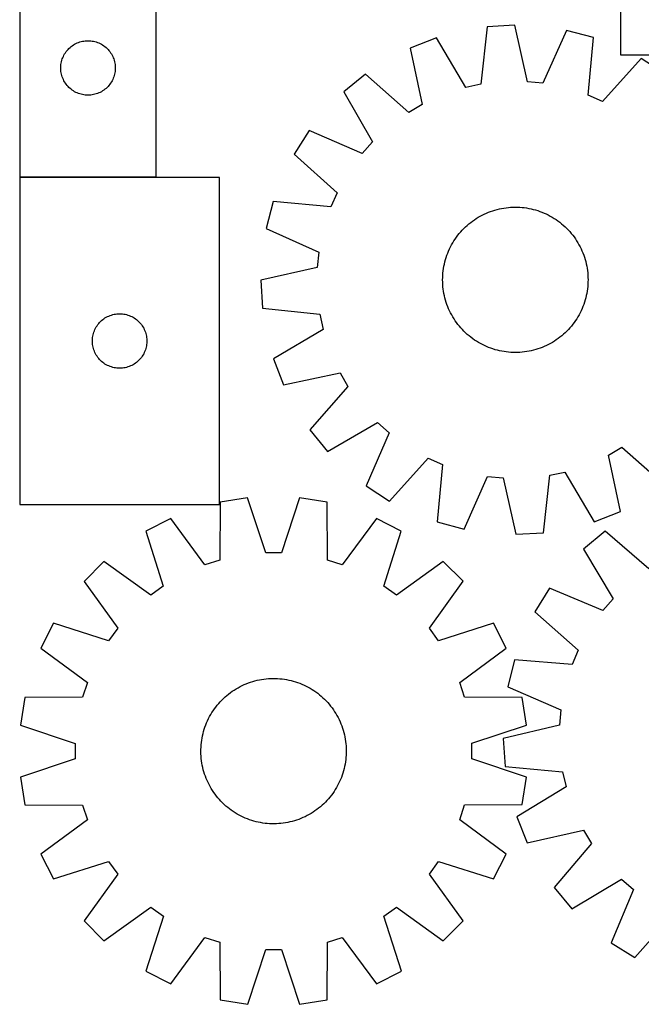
# Model space of a CAD drawing. Header units: millimetres. Extents: x 7 to 1493, y 7 to 2993.
# Tile 5 of 13: x 7 to 349, y 2117 to 2658. Entities that reach past the tile are written whole.
import ezdxf

# ---------------------------------------------------------------- set-up
doc = ezdxf.new("R2010")
doc.units = ezdxf.units.MM
doc.layers.add('COMMON', color=5, linetype='CONTINUOUS', true_color=0x0000ff)
doc.layers.add('CUT', color=7, linetype='CONTINUOUS', true_color=0x000000)

msp = doc.modelspace()

# ---------------------------------------------------------------- linework, layer by layer
at = {"layer": 'COMMON'}
msp.add_line((81.632331, 2571.706207), (6.632331, 2571.706207), dxfattribs=at)
at = {"layer": 'CUT'}
for p, q in [((337.232334, 2888.93097), (337.232334, 2638.93097)), ((6.632331, 2871.806207), (6.632331, 2571.806207)), ((81.632331, 2571.806207), (81.632331, 2771.806207)), ((263.723705, 2654.395754), (260.35717, 2622.810296)), ((279.08528, 2655.263264), (263.723705, 2654.395754)), ((285.986502, 2624.257654), (279.08528, 2655.263264)), ((307.479646, 2652.395198), (294.517437, 2623.395959)), ((322.357447, 2648.473261), (307.479646, 2652.395198)), ((34.230049, 2643.073186), (34.823189, 2643.568004)), ((34.823189, 2643.568004), (35.441015, 2644.031632)), ((35.441015, 2644.031632), (36.081888, 2644.462841)), ((36.081888, 2644.462841), (36.74411, 2644.860486)), ((36.74411, 2644.860486), (37.425924, 2645.223514)), ((37.425924, 2645.223514), (38.125522, 2645.550961)), ((38.125522, 2645.550961), (38.84105, 2645.84196)), ((38.84105, 2645.84196), (39.570609, 2646.095738)), ((39.570609, 2646.095738), (40.312264, 2646.311623)), ((40.312264, 2646.311623), (41.06405, 2646.489043)), ((41.06405, 2646.489043), (41.823972, 2646.627526)), ((41.823972, 2646.627526), (42.590016, 2646.726705)), ((42.590016, 2646.726705), (43.36015, 2646.786319)), ((43.36015, 2646.786319), (44.132331, 2646.806207)), ((44.132331, 2646.806207), (44.904512, 2646.786319)), ((44.904512, 2646.786319), (45.674646, 2646.726705)), ((45.674646, 2646.726705), (46.44069, 2646.627526)), ((46.44069, 2646.627526), (47.200612, 2646.489043)), ((47.200612, 2646.489043), (47.952398, 2646.311623)), ((47.952398, 2646.311623), (48.694054, 2646.095738)), ((48.694054, 2646.095738), (49.423612, 2645.84196)), ((49.423612, 2645.84196), (50.13914, 2645.550961)), ((50.13914, 2645.550961), (50.838738, 2645.223514)), ((50.838738, 2645.223514), (51.520552, 2644.860486)), ((51.520552, 2644.860486), (52.182774, 2644.462841)), ((52.182774, 2644.462841), (52.823648, 2644.031632)), ((52.823648, 2644.031632), (53.441473, 2643.568004)), ((53.441473, 2643.568004), (54.034613, 2643.073186)), ((235.832777, 2648.349106), (221.491127, 2642.777067)), ((251.97749, 2620.993613), (235.832777, 2648.349106)), ((319.339639, 2616.852579), (322.357447, 2648.473261)), ((30.237472, 2637.457126), (30.546797, 2638.164923)), ((30.546797, 2638.164923), (30.892149, 2638.855858)), ((30.892149, 2638.855858), (31.272612, 2639.528099)), ((31.272612, 2639.528099), (31.687176, 2640.179863)), ((31.687176, 2640.179863), (32.134742, 2640.809422)), ((32.134742, 2640.809422), (32.614124, 2641.415105)), ((32.614124, 2641.415105), (33.124051, 2641.995307)), ((33.124051, 2641.995307), (33.663169, 2642.54849)), ((33.663169, 2642.54849), (34.230049, 2643.073186)), ((54.034613, 2643.073186), (54.601493, 2642.54849)), ((54.601493, 2642.54849), (55.140612, 2641.995307)), ((55.140612, 2641.995307), (55.650538, 2641.415105)), ((55.650538, 2641.415105), (56.12992, 2640.809422)), ((56.12992, 2640.809422), (56.577486, 2640.179863)), ((56.577486, 2640.179863), (56.99205, 2639.528099)), ((56.99205, 2639.528099), (57.372513, 2638.855858)), ((57.372513, 2638.855858), (57.717865, 2638.164923)), ((57.717865, 2638.164923), (58.027191, 2637.457126)), ((221.491127, 2642.777067), (228.049805, 2611.697194)), ((337.232334, 2638.93097), (637.232334, 2638.93097)), ((29.137304, 2632.192426), (29.177068, 2632.963839)), ((29.177068, 2632.963839), (29.256491, 2633.732183)), ((29.256491, 2633.732183), (29.375362, 2634.495419)), ((29.375362, 2634.495419), (29.533365, 2635.251523)), ((29.533365, 2635.251523), (29.730083, 2635.998492)), ((29.730083, 2635.998492), (29.964993, 2636.734343)), ((29.964993, 2636.734343), (30.237472, 2637.457126)), ((58.027191, 2637.457126), (58.299669, 2636.734343)), ((58.299669, 2636.734343), (58.534579, 2635.998492)), ((58.534579, 2635.998492), (58.731297, 2635.251523)), ((58.731297, 2635.251523), (58.8893, 2634.495419)), ((58.8893, 2634.495419), (59.008171, 2633.732183)), ((59.008171, 2633.732183), (59.087594, 2632.963839)), ((59.087594, 2632.963839), (59.127358, 2632.192426)), ((348.475813, 2636.971227), (327.186762, 2613.396854)), ((361.413497, 2628.64375), (348.475813, 2636.971227)), ((29.137304, 2631.419989), (29.137304, 2632.192426)), ((29.177068, 2630.648575), (29.137304, 2631.419989)), ((29.256491, 2629.880232), (29.177068, 2630.648575)), ((29.375362, 2629.116996), (29.256491, 2629.880232)), ((29.533365, 2628.360891), (29.375362, 2629.116996)), ((29.730083, 2627.613923), (29.533365, 2628.360891)), ((29.964993, 2626.878072), (29.730083, 2627.613923)), ((30.237472, 2626.155289), (29.964993, 2626.878072)), ((58.299669, 2626.878072), (58.027191, 2626.155289)), ((58.534579, 2627.613923), (58.299669, 2626.878072)), ((58.731297, 2628.360891), (58.534579, 2627.613923)), ((58.8893, 2629.116996), (58.731297, 2628.360891)), ((59.008171, 2629.880232), (58.8893, 2629.116996)), ((59.087594, 2630.648575), (59.008171, 2629.880232)), ((59.127358, 2631.419989), (59.087594, 2630.648575)), ((59.127358, 2632.192426), (59.127358, 2631.419989)), ((196.833796, 2628.407592), (184.91593, 2618.676455)), ((220.641642, 2607.379963), (196.833796, 2628.407592)), ((30.546797, 2625.447491), (30.237472, 2626.155289)), ((30.892149, 2624.756556), (30.546797, 2625.447491)), ((31.272612, 2624.084315), (30.892149, 2624.756556)), ((31.687176, 2623.432551), (31.272612, 2624.084315)), ((32.134742, 2622.802993), (31.687176, 2623.432551)), ((32.614124, 2622.19731), (32.134742, 2622.802993)), ((33.124051, 2621.617107), (32.614124, 2622.19731)), ((33.663169, 2621.063924), (33.124051, 2621.617107)), ((55.140612, 2621.617107), (54.601493, 2621.063924)), ((55.650538, 2622.19731), (55.140612, 2621.617107)), ((56.12992, 2622.802993), (55.650538, 2622.19731)), ((56.577486, 2623.432551), (56.12992, 2622.802993)), ((56.99205, 2624.084315), (56.577486, 2623.432551)), ((57.372513, 2624.756556), (56.99205, 2624.084315)), ((57.717865, 2625.447491), (57.372513, 2624.756556)), ((58.027191, 2626.155289), (57.717865, 2625.447491)), ((260.35717, 2622.810296), (251.97749, 2620.993613)), ((294.517437, 2623.395959), (285.986502, 2624.257654)), ((34.230049, 2620.539228), (33.663169, 2621.063924)), ((34.823189, 2620.04441), (34.230049, 2620.539228)), ((35.441015, 2619.580782), (34.823189, 2620.04441)), ((36.081888, 2619.149574), (35.441015, 2619.580782)), ((36.74411, 2618.751929), (36.081888, 2619.149574)), ((37.425924, 2618.388901), (36.74411, 2618.751929)), ((38.125522, 2618.061454), (37.425924, 2618.388901)), ((38.84105, 2617.770455), (38.125522, 2618.061454)), ((39.570609, 2617.516677), (38.84105, 2617.770455)), ((40.312264, 2617.300791), (39.570609, 2617.516677)), ((41.06405, 2617.123372), (40.312264, 2617.300791)), ((41.823972, 2616.984889), (41.06405, 2617.123372)), ((42.590016, 2616.885709), (41.823972, 2616.984889)), ((43.36015, 2616.826096), (42.590016, 2616.885709)), ((44.132331, 2616.806207), (43.36015, 2616.826096)), ((44.904512, 2616.826096), (44.132331, 2616.806207)), ((45.674646, 2616.885709), (44.904512, 2616.826096)), ((46.44069, 2616.984889), (45.674646, 2616.885709)), ((47.200612, 2617.123372), (46.44069, 2616.984889)), ((47.952398, 2617.300791), (47.200612, 2617.123372)), ((48.694054, 2617.516677), (47.952398, 2617.300791)), ((49.423612, 2617.770455), (48.694054, 2617.516677)), ((50.13914, 2618.061454), (49.423612, 2617.770455)), ((50.838738, 2618.388901), (50.13914, 2618.061454)), ((51.520552, 2618.751929), (50.838738, 2618.388901)), ((52.182774, 2619.149574), (51.520552, 2618.751929)), ((52.823648, 2619.580782), (52.182774, 2619.149574)), ((53.441473, 2620.04441), (52.823648, 2619.580782)), ((54.034613, 2620.539228), (53.441473, 2620.04441)), ((54.601493, 2621.063924), (54.034613, 2620.539228)), ((184.91593, 2618.676455), (200.757813, 2591.144482)), ((327.186762, 2613.396854), (319.339639, 2616.852579)), ((228.049805, 2611.697194), (220.641642, 2607.379963)), ((165.905826, 2597.390737), (157.57835, 2584.453053)), ((195.046329, 2584.749302), (165.905826, 2597.390737)), ((200.757813, 2591.144482), (195.046329, 2584.749302)), ((157.57835, 2584.453053), (181.152723, 2563.164002)), ((116.524839, 2571.606206), (6.524839, 2571.606206)), ((6.524839, 2571.606206), (6.524839, 2391.606206)), ((6.632331, 2571.806207), (81.632331, 2571.806207)), ((116.524839, 2391.606206), (116.524839, 2571.606206)), ((181.152723, 2563.164002), (177.696998, 2555.316879)), ((146.076315, 2558.334687), (142.154378, 2543.456886)), ((177.696998, 2555.316879), (146.076315, 2558.334687)), ((261.075426, 2550.877575), (262.20308, 2551.432015)), ((262.20308, 2551.432015), (263.347593, 2551.950761)), ((263.347593, 2551.950761), (264.507835, 2552.4333)), ((264.507835, 2552.4333), (265.682662, 2552.879158)), ((265.682662, 2552.879158), (266.870914, 2553.287893)), ((266.870914, 2553.287893), (268.071418, 2553.659103)), ((268.071418, 2553.659103), (269.28299, 2553.992421)), ((269.28299, 2553.992421), (270.504433, 2554.287518)), ((270.504433, 2554.287518), (271.734543, 2554.544103)), ((271.734543, 2554.544103), (272.972106, 2554.761922)), ((272.972106, 2554.761922), (274.2159, 2554.940762)), ((274.2159, 2554.940762), (275.464698, 2555.080444)), ((275.464698, 2555.080444), (276.717267, 2555.180832)), ((276.717267, 2555.180832), (277.972371, 2555.241827)), ((277.972371, 2555.241827), (279.228772, 2555.263367)), ((279.228772, 2555.263367), (280.485229, 2555.245432)), ((280.485229, 2555.245432), (281.740503, 2555.18804)), ((281.740503, 2555.18804), (282.993355, 2555.091247)), ((282.993355, 2555.091247), (284.242548, 2554.955149)), ((284.242548, 2554.955149), (285.48685, 2554.77988)), ((285.48685, 2554.77988), (286.725033, 2554.565613)), ((286.725033, 2554.565613), (287.955875, 2554.312559)), ((287.955875, 2554.312559), (289.17816, 2554.020969)), ((289.17816, 2554.020969), (290.390683, 2553.691129)), ((290.390683, 2553.691129), (291.592248, 2553.323366)), ((291.592248, 2553.323366), (292.781668, 2552.918043)), ((292.781668, 2552.918043), (293.957769, 2552.475559)), ((293.957769, 2552.475559), (295.119392, 2551.996351)), ((295.119392, 2551.996351), (296.265388, 2551.480891)), ((296.265388, 2551.480891), (297.394629, 2550.92969)), ((252.790667, 2545.229863), (253.74501, 2546.04732)), ((253.74501, 2546.04732), (254.724559, 2546.834397)), ((254.724559, 2546.834397), (255.728348, 2547.590318)), ((255.728348, 2547.590318), (256.755385, 2548.314336)), ((256.755385, 2548.314336), (257.804657, 2549.005736)), ((257.804657, 2549.005736), (258.875129, 2549.663837)), ((258.875129, 2549.663837), (259.965744, 2550.287988)), ((259.965744, 2550.287988), (261.075426, 2550.877575)), ((297.394629, 2550.92969), (298.505998, 2550.34329)), ((298.505998, 2550.34329), (299.5984, 2549.722271)), ((299.5984, 2549.722271), (300.670756, 2549.067245)), ((300.670756, 2549.067245), (301.722009, 2548.378859)), ((301.722009, 2548.378859), (302.751119, 2547.657792)), ((302.751119, 2547.657792), (303.757073, 2546.904755)), ((303.757073, 2546.904755), (304.738877, 2546.120492)), ((304.738877, 2546.120492), (305.695562, 2545.305777)), ((142.154378, 2543.456886), (171.153618, 2530.494677)), ((247.644822, 2539.734313), (248.429084, 2540.716117)), ((248.429084, 2540.716117), (249.243799, 2541.672802)), ((249.243799, 2541.672802), (250.088163, 2542.603424)), ((250.088163, 2542.603424), (250.961341, 2543.507065)), ((250.961341, 2543.507065), (251.862472, 2544.382833)), ((251.862472, 2544.382833), (252.790667, 2545.229863)), ((305.695562, 2545.305777), (306.626184, 2544.461414)), ((306.626184, 2544.461414), (307.529825, 2543.588236)), ((307.529825, 2543.588236), (308.405593, 2542.687105)), ((308.405593, 2542.687105), (309.252623, 2541.75891)), ((309.252623, 2541.75891), (310.07008, 2540.804567)), ((310.07008, 2540.804567), (310.857157, 2539.825017)), ((244.206286, 2534.483238), (244.827305, 2535.57564)), ((244.827305, 2535.57564), (245.482331, 2536.647996)), ((245.482331, 2536.647996), (246.170718, 2537.699249)), ((246.170718, 2537.699249), (246.891785, 2538.728359)), ((246.891785, 2538.728359), (247.644822, 2539.734313)), ((310.857157, 2539.825017), (311.613078, 2538.821229)), ((311.613078, 2538.821229), (312.337096, 2537.794192)), ((312.337096, 2537.794192), (313.028496, 2536.74492)), ((313.028496, 2536.74492), (313.686597, 2535.674448)), ((313.686597, 2535.674448), (314.310748, 2534.583833)), ((171.153618, 2530.494677), (170.291923, 2521.963742)), ((241.631534, 2528.758908), (242.074018, 2529.935009)), ((242.074018, 2529.935009), (242.553226, 2531.096632)), ((242.553226, 2531.096632), (243.068685, 2532.242628)), ((243.068685, 2532.242628), (243.619886, 2533.371869)), ((243.619886, 2533.371869), (244.206286, 2534.483238)), ((314.310748, 2534.583833), (314.900335, 2533.47415)), ((314.900335, 2533.47415), (315.454775, 2532.346496)), ((315.454775, 2532.346496), (315.973521, 2531.201984)), ((315.973521, 2531.201984), (316.45606, 2530.041741)), ((316.45606, 2530.041741), (316.901918, 2528.866915)), ((240.237017, 2523.933115), (240.528608, 2525.1554)), ((240.528608, 2525.1554), (240.858447, 2526.367923)), ((240.858447, 2526.367923), (241.22621, 2527.569488)), ((241.22621, 2527.569488), (241.631534, 2528.758908)), ((316.901918, 2528.866915), (317.310653, 2527.678663)), ((317.310653, 2527.678663), (317.681863, 2526.478159)), ((317.681863, 2526.478159), (318.015181, 2525.266587)), ((318.015181, 2525.266587), (318.310278, 2524.045143)), ((318.310278, 2524.045143), (318.566863, 2522.815033)), ((170.291923, 2521.963742), (139.286312, 2515.06252)), ((239.361536, 2517.717743), (239.458329, 2518.970595)), ((239.458329, 2518.970595), (239.594427, 2520.219788)), ((239.594427, 2520.219788), (239.769697, 2521.46409)), ((239.769697, 2521.46409), (239.983964, 2522.702273)), ((239.983964, 2522.702273), (240.237017, 2523.933115)), ((318.566863, 2522.815033), (318.784682, 2521.57747)), ((318.784682, 2521.57747), (318.963522, 2520.333677)), ((318.963522, 2520.333677), (319.103204, 2519.084879)), ((319.103204, 2519.084879), (319.203592, 2517.83231)), ((139.286312, 2515.06252), (140.153822, 2499.700945)), ((239.286209, 2515.206012), (239.304144, 2516.462469)), ((239.30775, 2513.949611), (239.286209, 2515.206012)), ((239.304144, 2516.462469), (239.361536, 2517.717743)), ((239.368744, 2512.694507), (239.30775, 2513.949611)), ((319.203592, 2517.83231), (319.264587, 2516.577206)), ((319.268192, 2514.064348), (319.2108, 2512.809074)), ((319.264587, 2516.577206), (319.286127, 2515.320805)), ((319.286127, 2515.320805), (319.268192, 2514.064348)), ((239.469132, 2511.441938), (239.368744, 2512.694507)), ((239.608815, 2510.19314), (239.469132, 2511.441938)), ((239.787654, 2508.949346), (239.608815, 2510.19314)), ((240.005474, 2507.711783), (239.787654, 2508.949346)), ((240.262059, 2506.481673), (240.005474, 2507.711783)), ((318.588373, 2507.824543), (318.335319, 2506.593702)), ((318.80264, 2509.062726), (318.588373, 2507.824543)), ((318.977909, 2510.307028), (318.80264, 2509.062726)), ((319.114007, 2511.556222), (318.977909, 2510.307028)), ((319.2108, 2512.809074), (319.114007, 2511.556222)), ((240.557156, 2505.26023), (240.262059, 2506.481673)), ((240.890474, 2504.048658), (240.557156, 2505.26023)), ((241.261683, 2502.848154), (240.890474, 2504.048658)), ((241.670419, 2501.659902), (241.261683, 2502.848154)), ((317.346126, 2502.957329), (316.940803, 2501.767909)), ((317.713889, 2504.158893), (317.346126, 2502.957329)), ((318.043729, 2505.371417), (317.713889, 2504.158893)), ((318.335319, 2506.593702), (318.043729, 2505.371417)), ((140.153822, 2499.700945), (171.739281, 2496.33441)), ((242.116276, 2500.485075), (241.670419, 2501.659902)), ((242.598816, 2499.324833), (242.116276, 2500.485075)), ((243.117562, 2498.18032), (242.598816, 2499.324833)), ((243.672002, 2497.052666), (243.117562, 2498.18032)), ((244.261588, 2495.942984), (243.672002, 2497.052666)), ((314.95245, 2497.154948), (314.36605, 2496.043578)), ((315.503651, 2498.284188), (314.95245, 2497.154948)), ((316.019111, 2499.430185), (315.503651, 2498.284188)), ((316.498319, 2500.591807), (316.019111, 2499.430185)), ((316.940803, 2501.767909), (316.498319, 2500.591807)), ((50.006633, 2491.215104), (50.516559, 2491.795306)), ((50.516559, 2491.795306), (51.055677, 2492.348489)), ((51.055677, 2492.348489), (51.622558, 2492.873185)), ((51.622558, 2492.873185), (52.215697, 2493.368003)), ((52.215697, 2493.368003), (52.833523, 2493.831631)), ((52.833523, 2493.831631), (53.474396, 2494.26284)), ((53.474396, 2494.26284), (54.136618, 2494.660485)), ((54.136618, 2494.660485), (54.818432, 2495.023513)), ((54.818432, 2495.023513), (55.518031, 2495.35096)), ((55.518031, 2495.35096), (56.233558, 2495.641959)), ((56.233558, 2495.641959), (56.963117, 2495.895737)), ((56.963117, 2495.895737), (57.704773, 2496.111622)), ((57.704773, 2496.111622), (58.456558, 2496.289042)), ((58.456558, 2496.289042), (59.216481, 2496.427525)), ((59.216481, 2496.427525), (59.982524, 2496.526704)), ((59.982524, 2496.526704), (60.752658, 2496.586318)), ((60.752658, 2496.586318), (61.524839, 2496.606206)), ((61.524839, 2496.606206), (62.297021, 2496.586318)), ((62.297021, 2496.586318), (63.067154, 2496.526704)), ((63.067154, 2496.526704), (63.833198, 2496.427525)), ((63.833198, 2496.427525), (64.59312, 2496.289042)), ((64.59312, 2496.289042), (65.344906, 2496.111622)), ((65.344906, 2496.111622), (66.086562, 2495.895737)), ((66.086562, 2495.895737), (66.816121, 2495.641959)), ((66.816121, 2495.641959), (67.531648, 2495.35096)), ((67.531648, 2495.35096), (68.231246, 2495.023513)), ((68.231246, 2495.023513), (68.91306, 2494.660485)), ((68.91306, 2494.660485), (69.575282, 2494.26284)), ((69.575282, 2494.26284), (70.216156, 2493.831631)), ((70.216156, 2493.831631), (70.833982, 2493.368003)), ((70.833982, 2493.368003), (71.427121, 2492.873185)), ((71.427121, 2492.873185), (71.994002, 2492.348489)), ((71.994002, 2492.348489), (72.53312, 2491.795306)), ((72.53312, 2491.795306), (73.043046, 2491.215104)), ((171.739281, 2496.33441), (173.555964, 2487.95473)), ((244.88574, 2494.852369), (244.261588, 2495.942984)), ((245.543841, 2493.781897), (244.88574, 2494.852369)), ((246.235241, 2492.732625), (245.543841, 2493.781897)), ((246.959259, 2491.705588), (246.235241, 2492.732625)), ((247.715179, 2490.701799), (246.959259, 2491.705588)), ((311.680552, 2491.798457), (310.927515, 2490.792504)), ((312.401619, 2492.827568), (311.680552, 2491.798457)), ((313.090005, 2493.87882), (312.401619, 2492.827568)), ((313.745031, 2494.951176), (313.090005, 2493.87882)), ((314.36605, 2496.043578), (313.745031, 2494.951176)), ((47.122591, 2485.798491), (47.357501, 2486.534342)), ((47.357501, 2486.534342), (47.62998, 2487.257125)), ((47.62998, 2487.257125), (47.939305, 2487.964922)), ((47.939305, 2487.964922), (48.284657, 2488.655857)), ((48.284657, 2488.655857), (48.66512, 2489.328098)), ((48.66512, 2489.328098), (49.079684, 2489.979862)), ((49.079684, 2489.979862), (49.527251, 2490.609421)), ((49.527251, 2490.609421), (50.006633, 2491.215104)), ((73.043046, 2491.215104), (73.522428, 2490.609421)), ((73.522428, 2490.609421), (73.969995, 2489.979862)), ((73.969995, 2489.979862), (74.384559, 2489.328098)), ((74.384559, 2489.328098), (74.765021, 2488.655857)), ((74.765021, 2488.655857), (75.110373, 2487.964922)), ((75.110373, 2487.964922), (75.419699, 2487.257125)), ((75.419699, 2487.257125), (75.692178, 2486.534342)), ((75.692178, 2486.534342), (75.927087, 2485.798491)), ((173.555964, 2487.95473), (146.200471, 2471.810017)), ((248.502256, 2489.72225), (247.715179, 2490.701799)), ((249.319714, 2488.767907), (248.502256, 2489.72225)), ((250.166744, 2487.839712), (249.319714, 2488.767907)), ((251.042512, 2486.938581), (250.166744, 2487.839712)), ((251.946153, 2486.065403), (251.042512, 2486.938581)), ((252.876775, 2485.221039), (251.946153, 2486.065403)), ((306.709865, 2486.143984), (305.78167, 2485.296954)), ((307.610996, 2487.019752), (306.709865, 2486.143984)), ((308.484174, 2487.923393), (307.610996, 2487.019752)), ((309.328537, 2488.854015), (308.484174, 2487.923393)), ((310.143252, 2489.8107), (309.328537, 2488.854015)), ((310.927515, 2490.792504), (310.143252, 2489.8107)), ((46.529812, 2481.992425), (46.569576, 2482.763838)), ((46.529812, 2481.219988), (46.529812, 2481.992425)), ((46.569576, 2480.448574), (46.529812, 2481.219988)), ((46.569576, 2482.763838), (46.648999, 2483.532182)), ((46.648999, 2483.532182), (46.76787, 2484.295418)), ((46.76787, 2484.295418), (46.925874, 2485.051522)), ((46.925874, 2485.051522), (47.122591, 2485.798491)), ((75.927087, 2485.798491), (76.123805, 2485.051522)), ((76.123805, 2485.051522), (76.281809, 2484.295418)), ((76.281809, 2484.295418), (76.400679, 2483.532182)), ((76.400679, 2483.532182), (76.480102, 2482.763838)), ((76.480102, 2482.763838), (76.519866, 2481.992425)), ((76.519866, 2481.219988), (76.480102, 2480.448574)), ((76.519866, 2481.992425), (76.519866, 2481.219988)), ((253.83346, 2484.406324), (252.876775, 2485.221039)), ((254.815264, 2483.622062), (253.83346, 2484.406324)), ((255.821217, 2482.869025), (254.815264, 2483.622062)), ((256.850328, 2482.147958), (255.821217, 2482.869025)), ((257.90158, 2481.459571), (256.850328, 2482.147958)), ((258.973936, 2480.804545), (257.90158, 2481.459571)), ((260.066338, 2480.183526), (258.973936, 2480.804545)), ((299.697208, 2480.86298), (298.606593, 2480.238828)), ((300.76768, 2481.521081), (299.697208, 2480.86298)), ((301.816952, 2482.212481), (300.76768, 2481.521081)), ((302.843989, 2482.936499), (301.816952, 2482.212481)), ((303.847777, 2483.692419), (302.843989, 2482.936499)), ((304.827327, 2484.479496), (303.847777, 2483.692419)), ((305.78167, 2485.296954), (304.827327, 2484.479496)), ((46.648999, 2479.680231), (46.569576, 2480.448574)), ((46.76787, 2478.916995), (46.648999, 2479.680231)), ((46.925874, 2478.16089), (46.76787, 2478.916995)), ((47.122591, 2477.413922), (46.925874, 2478.16089)), ((47.357501, 2476.678071), (47.122591, 2477.413922)), ((47.62998, 2475.955288), (47.357501, 2476.678071)), ((47.939305, 2475.24749), (47.62998, 2475.955288)), ((48.284657, 2474.556555), (47.939305, 2475.24749)), ((75.110373, 2475.24749), (74.765021, 2474.556555)), ((75.419699, 2475.955288), (75.110373, 2475.24749)), ((75.692178, 2476.678071), (75.419699, 2475.955288)), ((75.927087, 2477.413922), (75.692178, 2476.678071)), ((76.123805, 2478.16089), (75.927087, 2477.413922)), ((76.281809, 2478.916995), (76.123805, 2478.16089)), ((76.400679, 2479.680231), (76.281809, 2478.916995)), ((76.480102, 2480.448574), (76.400679, 2479.680231)), ((261.177708, 2479.597126), (260.066338, 2480.183526)), ((262.306948, 2479.045925), (261.177708, 2479.597126)), ((263.452945, 2478.530466), (262.306948, 2479.045925)), ((264.614567, 2478.051258), (263.452945, 2478.530466)), ((265.790669, 2477.608774), (264.614567, 2478.051258)), ((266.980089, 2477.20345), (265.790669, 2477.608774)), ((268.181653, 2476.835687), (266.980089, 2477.20345)), ((269.394177, 2476.505848), (268.181653, 2476.835687)), ((270.616462, 2476.214257), (269.394177, 2476.505848)), ((271.847303, 2475.961204), (270.616462, 2476.214257)), ((273.085486, 2475.746937), (271.847303, 2475.961204)), ((274.329788, 2475.571667), (273.085486, 2475.746937)), ((275.578982, 2475.435569), (274.329788, 2475.571667)), ((276.831834, 2475.338776), (275.578982, 2475.435569)), ((278.087108, 2475.281384), (276.831834, 2475.338776)), ((279.343565, 2475.263449), (278.087108, 2475.281384)), ((280.599966, 2475.28499), (279.343565, 2475.263449)), ((281.85507, 2475.345984), (280.599966, 2475.28499)), ((283.107639, 2475.446372), (281.85507, 2475.345984)), ((284.356437, 2475.586055), (283.107639, 2475.446372)), ((285.60023, 2475.764894), (284.356437, 2475.586055)), ((286.837793, 2475.982714), (285.60023, 2475.764894)), ((288.067903, 2476.239299), (286.837793, 2475.982714)), ((289.289347, 2476.534396), (288.067903, 2476.239299)), ((290.500919, 2476.867714), (289.289347, 2476.534396)), ((291.701423, 2477.238923), (290.500919, 2476.867714)), ((292.889675, 2477.647659), (291.701423, 2477.238923)), ((294.064501, 2478.093516), (292.889675, 2477.647659)), ((295.224744, 2478.576056), (294.064501, 2478.093516)), ((296.369257, 2479.094802), (295.224744, 2478.576056)), ((297.49691, 2479.649242), (296.369257, 2479.094802)), ((298.606593, 2480.238828), (297.49691, 2479.649242)), ((48.66512, 2473.884314), (48.284657, 2474.556555)), ((49.079684, 2473.23255), (48.66512, 2473.884314)), ((49.527251, 2472.602992), (49.079684, 2473.23255)), ((50.006633, 2471.997309), (49.527251, 2472.602992)), ((50.516559, 2471.417106), (50.006633, 2471.997309)), ((51.055677, 2470.863923), (50.516559, 2471.417106)), ((51.622558, 2470.339227), (51.055677, 2470.863923)), ((52.215697, 2469.844409), (51.622558, 2470.339227)), ((52.833523, 2469.380781), (52.215697, 2469.844409)), ((70.833982, 2469.844409), (70.216156, 2469.380781)), ((71.427121, 2470.339227), (70.833982, 2469.844409)), ((71.994002, 2470.863923), (71.427121, 2470.339227)), ((72.53312, 2471.417106), (71.994002, 2470.863923)), ((73.043046, 2471.997309), (72.53312, 2471.417106)), ((73.522428, 2472.602992), (73.043046, 2471.997309)), ((73.969995, 2473.23255), (73.522428, 2472.602992)), ((74.384559, 2473.884314), (73.969995, 2473.23255)), ((74.765021, 2474.556555), (74.384559, 2473.884314)), ((146.200471, 2471.810017), (151.772509, 2457.468367)), ((53.474396, 2468.949573), (52.833523, 2469.380781)), ((54.136618, 2468.551928), (53.474396, 2468.949573)), ((54.818432, 2468.1889), (54.136618, 2468.551928)), ((55.518031, 2467.861453), (54.818432, 2468.1889)), ((56.233558, 2467.570454), (55.518031, 2467.861453)), ((56.963117, 2467.316676), (56.233558, 2467.570454)), ((57.704773, 2467.10079), (56.963117, 2467.316676)), ((58.456558, 2466.923371), (57.704773, 2467.10079)), ((59.216481, 2466.784888), (58.456558, 2466.923371)), ((59.982524, 2466.685708), (59.216481, 2466.784888)), ((60.752658, 2466.626095), (59.982524, 2466.685708)), ((61.524839, 2466.606206), (60.752658, 2466.626095)), ((62.297021, 2466.626095), (61.524839, 2466.606206)), ((63.067154, 2466.685708), (62.297021, 2466.626095)), ((63.833198, 2466.784888), (63.067154, 2466.685708)), ((64.59312, 2466.923371), (63.833198, 2466.784888)), ((65.344906, 2467.10079), (64.59312, 2466.923371)), ((66.086562, 2467.316676), (65.344906, 2467.10079)), ((66.816121, 2467.570454), (66.086562, 2467.316676)), ((67.531648, 2467.861453), (66.816121, 2467.570454)), ((68.231246, 2468.1889), (67.531648, 2467.861453)), ((68.91306, 2468.551928), (68.231246, 2468.1889)), ((69.575282, 2468.949573), (68.91306, 2468.551928)), ((70.216156, 2469.380781), (69.575282, 2468.949573)), ((151.772509, 2457.468367), (182.852382, 2464.027045)), ((182.852382, 2464.027045), (187.169614, 2456.618882)), ((187.169614, 2456.618882), (166.141985, 2432.811036)), ((166.141985, 2432.811036), (175.873122, 2420.89317)), ((175.873122, 2420.89317), (203.405094, 2436.735053)), ((203.405094, 2436.735053), (209.800274, 2431.023569)), ((209.800274, 2431.023569), (197.15884, 2401.883066)), ((330.522531, 2418.829622), (337.930694, 2423.146854)), ((337.930694, 2423.146854), (361.738541, 2402.119225)), ((210.096524, 2393.55559), (231.385575, 2417.129963)), ((231.385575, 2417.129963), (239.232698, 2413.674238)), ((337.08121, 2387.749749), (330.522531, 2418.829622)), ((239.232698, 2413.674238), (236.21489, 2382.053555)), ((251.092691, 2378.131618), (264.054899, 2407.130858)), ((264.054899, 2407.130858), (272.585834, 2406.269163)), ((272.585834, 2406.269163), (279.487057, 2375.263552)), ((294.848631, 2376.131062), (298.215166, 2407.716521)), ((298.215166, 2407.716521), (306.594846, 2409.533204)), ((306.594846, 2409.533204), (322.739559, 2382.177711)), ((197.15884, 2401.883066), (210.096524, 2393.55559)), ((131.963821, 2395.272016), (116.767461, 2392.86345)), ((141.949361, 2365.118016), (131.963821, 2395.272016)), ((160.502668, 2395.275128), (150.523705, 2365.118951)), ((175.699553, 2392.869877), (160.502668, 2395.275128)), ((6.524839, 2391.606206), (116.524839, 2391.606206)), ((116.767461, 2392.86345), (116.595674, 2361.099552)), ((175.878268, 2361.106017), (175.699553, 2392.869877)), ((89.626365, 2384.041502), (75.918056, 2377.054886)), ((108.441277, 2358.449045), (89.626365, 2384.041502)), ((202.842572, 2384.053848), (184.033242, 2358.457288)), ((216.552404, 2377.070222), (202.842572, 2384.053848)), ((322.739559, 2382.177711), (337.08121, 2387.749749)), ((236.21489, 2382.053555), (251.092691, 2378.131618)), ((75.918056, 2377.054886), (85.570261, 2346.792538)), ((206.906799, 2346.80577), (216.552404, 2377.070222)), ((279.487057, 2375.263552), (294.848631, 2376.131062)), ((328.661841, 2377.047444), (316.874983, 2367.158029)), ((352.748358, 2356.33961), (328.661841, 2377.047444)), ((316.874983, 2367.158029), (333.083103, 2339.840057)), ((150.523705, 2365.118951), (141.949361, 2365.118016)), ((52.831473, 2360.277655), (41.953079, 2349.396888)), ((78.634021, 2341.751909), (52.831473, 2360.277655)), ((116.595674, 2361.099552), (108.441277, 2358.449045)), ((184.033242, 2358.457288), (175.878268, 2361.106017)), ((239.642646, 2360.298026), (213.844139, 2341.766654)), ((250.523413, 2349.419632), (239.642646, 2360.298026)), ((41.953079, 2349.396888), (60.484451, 2323.59838)), ((85.570261, 2346.792538), (78.634021, 2341.751909)), ((213.844139, 2341.766654), (206.906799, 2346.80577)), ((231.997668, 2323.617083), (250.523413, 2349.419632)), ((298.150815, 2345.620357), (289.996844, 2332.572625)), ((327.457527, 2333.369179), (298.150815, 2345.620357)), ((333.083103, 2339.840057), (327.457527, 2333.369179)), ((289.996844, 2332.572625), (313.8534, 2311.600274)), ((25.180883, 2326.306646), (18.197257, 2312.596813)), ((55.445335, 2316.661041), (25.180883, 2326.306646)), ((60.484451, 2323.59838), (55.445335, 2316.661041)), ((237.038297, 2316.680843), (231.997668, 2323.617083)), ((267.300645, 2326.333049), (237.038297, 2316.680843)), ((274.28726, 2312.624739), (267.300645, 2326.333049)), ((18.197257, 2312.596813), (43.793817, 2293.787483)), ((248.694803, 2293.809827), (274.28726, 2312.624739)), ((313.8534, 2311.600274), (310.502771, 2303.707704)), ((278.844609, 2306.302995), (275.121693, 2291.374149)), ((310.502771, 2303.707704), (278.844609, 2306.302995)), ((43.793817, 2293.787483), (41.145088, 2285.632509)), ((126.699776, 2290.900382), (127.805586, 2291.4972)), ((127.805586, 2291.4972), (128.929596, 2292.058989)), ((128.929596, 2292.058989), (130.070698, 2292.585195)), ((130.070698, 2292.585195), (131.227766, 2293.075299)), ((131.227766, 2293.075299), (132.399657, 2293.528816)), ((132.399657, 2293.528816), (133.585215, 2293.9453)), ((133.585215, 2293.9453), (134.783271, 2294.324339)), ((134.783271, 2294.324339), (135.992641, 2294.665559)), ((135.992641, 2294.665559), (137.212132, 2294.968623)), ((137.212132, 2294.968623), (138.440541, 2295.233233)), ((138.440541, 2295.233233), (139.676655, 2295.459127)), ((139.676655, 2295.459127), (140.919255, 2295.646082)), ((140.919255, 2295.646082), (142.167114, 2295.793914)), ((142.167114, 2295.793914), (143.419001, 2295.902477)), ((143.419001, 2295.902477), (144.67368, 2295.971663)), ((144.67368, 2295.971663), (145.929914, 2296.001405)), ((145.929914, 2296.001405), (147.186462, 2295.991673)), ((147.186462, 2295.991673), (148.442083, 2295.942476)), ((148.442083, 2295.942476), (149.695541, 2295.853864)), ((149.695541, 2295.853864), (150.945596, 2295.725924)), ((150.945596, 2295.725924), (152.191016, 2295.558781)), ((152.191016, 2295.558781), (153.430571, 2295.352602)), ((153.430571, 2295.352602), (154.663038, 2295.107588)), ((154.663038, 2295.107588), (155.887201, 2294.823983)), ((155.887201, 2294.823983), (157.101851, 2294.502066)), ((157.101851, 2294.502066), (158.305791, 2294.142155)), ((158.305791, 2294.142155), (159.497832, 2293.744605)), ((159.497832, 2293.744605), (160.676797, 2293.309808)), ((160.676797, 2293.309808), (161.841522, 2292.838193)), ((161.841522, 2292.838193), (162.99086, 2292.330226)), ((162.99086, 2292.330226), (164.123674, 2291.786408)), ((164.123674, 2291.786408), (165.238848, 2291.207276)), ((165.238848, 2291.207276), (166.335281, 2290.593401)), ((251.345311, 2285.655431), (248.694803, 2293.809827)), ((275.121693, 2291.374149), (304.291438, 2278.800339)), ((118.635226, 2284.942453), (119.557872, 2285.795525)), ((119.557872, 2285.795525), (120.506858, 2286.619195)), ((120.506858, 2286.619195), (121.481248, 2287.41265)), ((121.481248, 2287.41265), (122.480081, 2288.175107)), ((122.480081, 2288.175107), (123.502369, 2288.905813)), ((123.502369, 2288.905813), (124.547106, 2289.604049)), ((124.547106, 2289.604049), (125.613259, 2290.269124)), ((125.613259, 2290.269124), (126.699776, 2290.900382)), ((166.335281, 2290.593401), (167.41189, 2289.94539)), ((167.41189, 2289.94539), (168.467614, 2289.263881)), ((168.467614, 2289.263881), (169.50141, 2288.549547)), ((169.50141, 2288.549547), (170.512258, 2287.803093)), ((170.512258, 2287.803093), (171.499161, 2287.025256)), ((171.499161, 2287.025256), (172.461144, 2286.216804)), ((172.461144, 2286.216804), (173.397258, 2285.378534)), ((283.109209, 2285.483644), (251.345311, 2285.655431)), ((9.381228, 2285.453794), (6.975977, 2270.256909)), ((41.145088, 2285.632509), (9.381228, 2285.453794)), ((113.701558, 2279.255651), (114.448011, 2280.266499)), ((114.448011, 2280.266499), (115.225848, 2281.253402)), ((115.225848, 2281.253402), (116.034301, 2282.215385)), ((116.034301, 2282.215385), (116.872571, 2283.1515)), ((116.872571, 2283.1515), (117.739831, 2284.060821)), ((117.739831, 2284.060821), (118.635226, 2284.942453)), ((173.397258, 2285.378534), (174.30658, 2284.511274)), ((174.30658, 2284.511274), (175.188212, 2283.615879)), ((175.188212, 2283.615879), (176.041284, 2282.693233)), ((176.041284, 2282.693233), (176.864953, 2281.744246)), ((176.864953, 2281.744246), (177.658408, 2280.769856)), ((177.658408, 2280.769856), (178.420865, 2279.771024)), ((285.517775, 2270.287284), (283.109209, 2285.483644)), ((110.464697, 2273.877916), (111.043829, 2274.99309)), ((111.043829, 2274.99309), (111.657703, 2276.089522)), ((111.657703, 2276.089522), (112.305715, 2277.166132)), ((112.305715, 2277.166132), (112.987224, 2278.221855)), ((112.987224, 2278.221855), (113.701558, 2279.255651)), ((178.420865, 2279.771024), (179.151572, 2278.748735)), ((179.151572, 2278.748735), (179.849808, 2277.703999)), ((179.849808, 2277.703999), (180.514882, 2276.637846)), ((180.514882, 2276.637846), (181.14614, 2275.551328)), ((181.14614, 2275.551328), (181.742959, 2274.445519)), ((304.291438, 2278.800339), (303.543739, 2270.258657)), ((6.975977, 2270.256909), (37.132154, 2260.277946)), ((108.5065, 2269.252073), (108.941297, 2270.431038)), ((108.941297, 2270.431038), (109.412912, 2271.595764)), ((109.412912, 2271.595764), (109.920879, 2272.745101)), ((109.920879, 2272.745101), (110.464697, 2273.877916)), ((181.742959, 2274.445519), (182.304748, 2273.321508)), ((182.304748, 2273.321508), (182.830954, 2272.180406)), ((182.830954, 2272.180406), (183.321058, 2271.023339)), ((183.321058, 2271.023339), (183.774575, 2269.851448)), ((183.774575, 2269.851448), (184.191059, 2268.665889)), ((255.363774, 2260.301744), (285.517775, 2270.287284)), ((303.543739, 2270.258657), (272.633049, 2262.944015)), ((106.898503, 2263.184812), (107.143516, 2264.417279)), ((107.143516, 2264.417279), (107.427121, 2265.641442)), ((107.427121, 2265.641442), (107.749038, 2266.856093)), ((107.749038, 2266.856093), (108.10895, 2268.060032)), ((108.10895, 2268.060032), (108.5065, 2269.252073)), ((184.191059, 2268.665889), (184.570098, 2267.467834)), ((184.570098, 2267.467834), (184.911318, 2266.258464)), ((184.911318, 2266.258464), (185.214382, 2265.038973)), ((185.214382, 2265.038973), (185.478992, 2263.810564)), ((37.132154, 2260.277946), (37.133089, 2251.703602)), ((106.308628, 2258.196325), (106.39724, 2259.449782)), ((106.39724, 2259.449782), (106.525181, 2260.699837)), ((106.525181, 2260.699837), (106.692323, 2261.945257)), ((106.692323, 2261.945257), (106.898503, 2263.184812)), ((185.478992, 2263.810564), (185.704886, 2262.57445)), ((185.704886, 2262.57445), (185.891841, 2261.33185)), ((185.891841, 2261.33185), (186.039673, 2260.08399)), ((186.039673, 2260.08399), (186.148235, 2258.832103)), ((186.148235, 2258.832103), (186.217422, 2257.577424)), ((255.364709, 2251.7274), (255.363774, 2260.301744)), ((272.633049, 2262.944015), (273.705613, 2247.595395)), ((106.2497, 2255.684155), (106.259432, 2256.940703)), ((106.279442, 2254.427922), (106.2497, 2255.684155)), ((106.259432, 2256.940703), (106.308628, 2258.196325)), ((106.348628, 2253.173243), (106.279442, 2254.427922)), ((106.457191, 2251.921356), (106.348628, 2253.173243)), ((186.188235, 2253.809021), (186.099623, 2252.555564)), ((186.237431, 2255.064643), (186.188235, 2253.809021)), ((186.217422, 2257.577424), (186.247163, 2256.321191)), ((186.247163, 2256.321191), (186.237431, 2255.064643)), ((37.133089, 2251.703602), (6.979089, 2241.718062)), ((106.605023, 2250.673496), (106.457191, 2251.921356)), ((106.791978, 2249.430896), (106.605023, 2250.673496)), ((107.017872, 2248.194782), (106.791978, 2249.430896)), ((107.282481, 2246.966373), (107.017872, 2248.194782)), ((185.59836, 2248.820534), (185.353347, 2247.588067)), ((185.80454, 2250.060089), (185.59836, 2248.820534)), ((185.971682, 2251.305509), (185.80454, 2250.060089)), ((186.099623, 2252.555564), (185.971682, 2251.305509)), ((285.520887, 2241.748437), (255.364709, 2251.7274)), ((107.585546, 2245.746882), (107.282481, 2246.966373)), ((107.926766, 2244.537512), (107.585546, 2245.746882)), ((108.305805, 2243.339457), (107.926766, 2244.537512)), ((108.722288, 2242.153898), (108.305805, 2243.339457)), ((183.990363, 2242.753273), (183.555566, 2241.574308)), ((184.387914, 2243.945314), (183.990363, 2242.753273)), ((184.747825, 2245.149253), (184.387914, 2243.945314)), ((185.069742, 2246.363904), (184.747825, 2245.149253)), ((185.353347, 2247.588067), (185.069742, 2246.363904)), ((273.705613, 2247.595395), (305.33321, 2244.650938)), ((305.33321, 2244.650938), (307.26163, 2236.296265)), ((6.979089, 2241.718062), (9.387654, 2226.521702)), ((109.175806, 2240.982007), (108.722288, 2242.153898)), ((109.665909, 2239.82494), (109.175806, 2240.982007)), ((110.192115, 2238.683838), (109.665909, 2239.82494)), ((110.753905, 2237.559827), (110.192115, 2238.683838)), ((111.350723, 2236.454018), (110.753905, 2237.559827)), ((181.453035, 2237.012256), (180.83916, 2235.915824)), ((182.032167, 2238.12743), (181.453035, 2237.012256)), ((182.575985, 2239.260245), (182.032167, 2238.12743)), ((183.083951, 2240.409582), (182.575985, 2239.260245)), ((183.555566, 2241.574308), (183.083951, 2240.409582)), ((283.115635, 2226.551552), (285.520887, 2241.748437)), ((111.981981, 2235.3675), (111.350723, 2236.454018)), ((112.647056, 2234.301347), (111.981981, 2235.3675)), ((113.345291, 2233.256611), (112.647056, 2234.301347)), ((114.075998, 2232.234322), (113.345291, 2233.256611)), ((114.838455, 2231.23549), (114.075998, 2232.234322)), ((178.048852, 2231.738847), (177.271015, 2230.751944)), ((178.795306, 2232.749695), (178.048852, 2231.738847)), ((179.509639, 2233.783491), (178.795306, 2232.749695)), ((180.191148, 2234.839214), (179.509639, 2233.783491)), ((180.83916, 2235.915824), (180.191148, 2234.839214)), ((307.26163, 2236.296265), (280.124165, 2219.787698)), ((9.387654, 2226.521702), (41.151553, 2226.349915)), ((41.151553, 2226.349915), (43.80206, 2218.195518)), ((115.63191, 2230.2611), (114.838455, 2231.23549)), ((116.45558, 2229.312113), (115.63191, 2230.2611)), ((117.308652, 2228.389467), (116.45558, 2229.312113)), ((118.190283, 2227.494072), (117.308652, 2228.389467)), ((119.099605, 2226.626812), (118.190283, 2227.494072)), ((120.035719, 2225.788542), (119.099605, 2226.626812)), ((172.938991, 2226.209821), (171.990005, 2225.386151)), ((173.861637, 2227.062893), (172.938991, 2226.209821)), ((174.757032, 2227.944525), (173.861637, 2227.062893)), ((175.624293, 2228.853846), (174.757032, 2227.944525)), ((176.462563, 2229.789961), (175.624293, 2228.853846)), ((177.271015, 2230.751944), (176.462563, 2229.789961)), ((248.703047, 2218.217863), (251.351775, 2226.372837)), ((251.351775, 2226.372837), (283.115635, 2226.551552)), ((120.997703, 2224.98009), (120.035719, 2225.788542)), ((121.984605, 2224.202253), (120.997703, 2224.98009)), ((122.995453, 2223.455799), (121.984605, 2224.202253)), ((124.029249, 2222.741465), (122.995453, 2223.455799)), ((125.084973, 2222.059956), (124.029249, 2222.741465)), ((126.161582, 2221.411945), (125.084973, 2222.059956)), ((127.258015, 2220.79807), (126.161582, 2221.411945)), ((128.373189, 2220.218938), (127.258015, 2220.79807)), ((165.797087, 2221.104964), (164.691277, 2220.508146)), ((166.883604, 2221.736222), (165.797087, 2221.104964)), ((167.949757, 2222.401297), (166.883604, 2221.736222)), ((168.994494, 2223.099532), (167.949757, 2222.401297)), ((170.016783, 2223.830239), (168.994494, 2223.099532)), ((171.015615, 2224.592696), (170.016783, 2223.830239)), ((171.990005, 2225.386151), (171.015615, 2224.592696)), ((43.80206, 2218.195518), (18.209603, 2199.380607)), ((129.506004, 2219.67512), (128.373189, 2220.218938)), ((130.655341, 2219.167153), (129.506004, 2219.67512)), ((131.820067, 2218.695538), (130.655341, 2219.167153)), ((132.999032, 2218.260741), (131.820067, 2218.695538)), ((134.191072, 2217.863191), (132.999032, 2218.260741)), ((135.395012, 2217.50328), (134.191072, 2217.863191)), ((136.609663, 2217.181363), (135.395012, 2217.50328)), ((137.833826, 2216.897758), (136.609663, 2217.181363)), ((139.066293, 2216.652744), (137.833826, 2216.897758)), ((140.305848, 2216.446565), (139.066293, 2216.652744)), ((141.551268, 2216.279422), (140.305848, 2216.446565)), ((142.801323, 2216.151482), (141.551268, 2216.279422)), ((144.05478, 2216.06287), (142.801323, 2216.151482)), ((145.310402, 2216.013673), (144.05478, 2216.06287)), ((146.56695, 2216.003941), (145.310402, 2216.013673)), ((147.823183, 2216.033683), (146.56695, 2216.003941)), ((149.077862, 2216.102869), (147.823183, 2216.033683)), ((150.329749, 2216.211432), (149.077862, 2216.102869)), ((151.577608, 2216.359264), (150.329749, 2216.211432)), ((152.820208, 2216.546219), (151.577608, 2216.359264)), ((154.056323, 2216.772113), (152.820208, 2216.546219)), ((155.284732, 2217.036723), (154.056323, 2216.772113)), ((156.504223, 2217.339787), (155.284732, 2217.036723)), ((157.713593, 2217.681007), (156.504223, 2217.339787)), ((158.911648, 2218.060046), (157.713593, 2217.681007)), ((160.097206, 2218.47653), (158.911648, 2218.060046)), ((161.269097, 2218.930047), (160.097206, 2218.47653)), ((162.426165, 2219.420151), (161.269097, 2218.930047)), ((163.567267, 2219.946357), (162.426165, 2219.420151)), ((164.691277, 2220.508146), (163.567267, 2219.946357)), ((274.299606, 2199.408533), (248.703047, 2218.217863)), ((280.124165, 2219.787698), (285.887219, 2205.521733)), ((285.887219, 2205.521733), (316.876739, 2212.494853)), ((316.876739, 2212.494853), (321.292511, 2205.145001)), ((321.292511, 2205.145001), (300.584676, 2181.058484)), ((18.209603, 2199.380607), (25.196219, 2185.672297)), ((267.315981, 2185.6987), (274.299606, 2199.408533)), ((25.196219, 2185.672297), (55.458566, 2195.324503)), ((55.458566, 2195.324503), (60.499196, 2188.388262)), ((232.012412, 2188.406966), (237.051529, 2195.344305)), ((237.051529, 2195.344305), (267.315981, 2185.6987)), ((60.499196, 2188.388262), (41.97345, 2162.585714)), ((250.543785, 2162.608458), (232.012412, 2188.406966)), ((310.474092, 2169.271626), (337.792064, 2185.479746)), ((337.792064, 2185.479746), (344.262942, 2179.85417)), ((300.584676, 2181.058484), (310.474092, 2169.271626)), ((344.262942, 2179.85417), (332.011764, 2150.547457)), ((52.854217, 2151.70732), (78.652724, 2170.238692)), ((78.652724, 2170.238692), (85.590064, 2165.199576)), ((206.926602, 2165.212808), (213.862842, 2170.253437)), ((213.862842, 2170.253437), (239.665391, 2151.727691)), ((41.97345, 2162.585714), (52.854217, 2151.70732)), ((85.590064, 2165.199576), (75.944459, 2134.935124)), ((216.578807, 2134.95046), (206.926602, 2165.212808)), ((239.665391, 2151.727691), (250.543785, 2162.608458)), ((345.059496, 2142.393487), (366.031847, 2166.250043)), ((89.654292, 2127.951498), (108.463621, 2153.548058)), ((108.463621, 2153.548058), (116.618596, 2150.899329)), ((116.618596, 2150.899329), (116.79731, 2119.135469)), ((175.729403, 2119.141896), (175.90119, 2150.905794)), ((175.90119, 2150.905794), (184.055586, 2153.556301)), ((184.055586, 2153.556301), (202.870498, 2127.963844)), ((332.011764, 2150.547457), (345.059496, 2142.393487)), ((131.994195, 2116.730218), (141.973159, 2146.886395)), ((141.973159, 2146.886395), (150.547502, 2146.88733)), ((150.547502, 2146.88733), (160.533043, 2116.73333)), ((75.944459, 2134.935124), (89.654292, 2127.951498)), ((202.870498, 2127.963844), (216.578807, 2134.95046)), ((116.79731, 2119.135469), (131.994195, 2116.730218)), ((160.533043, 2116.73333), (175.729403, 2119.141896))]:
    msp.add_line(p, q, dxfattribs=at)

doc.saveas('drawing.dxf')
